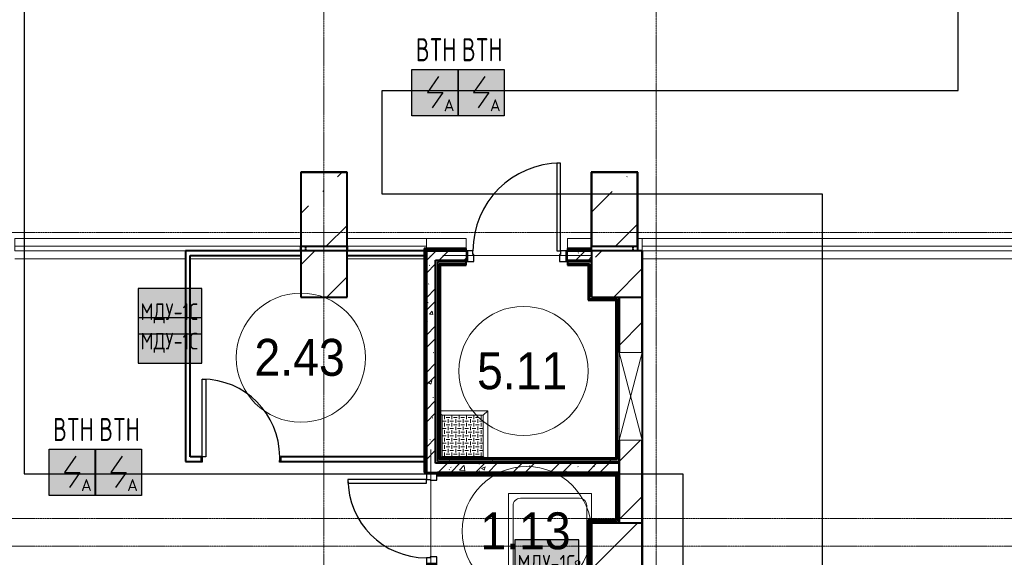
# Model space of a CAD drawing. Header units: millimetres. Extents: x -135639 to 224623, y -383017 to -59102.
# Tile 138 of 256: x 121296 to 131969, y -332136 to -326312. Entities that reach past the tile are written whole.
import ezdxf
from ezdxf.enums import TextEntityAlignment as Align

# ---------------------------------------------------------------- set-up
doc = ezdxf.new("R2010")
doc.units = ezdxf.units.MM
for name, pattern in [('CONTINOUS', [0]), ('Линия сетки', [25, 20, -2.5, 0, -2.5]), ('Штрих_3_1_5_', [4.5, 3, -1.5]), ('Штриховая_ш3 п1_5', [4.5, 3, -1.5])]:
    doc.linetypes.add(name, pattern=pattern)
for name, color, linetype, lineweight in [('A-000-M_MASS', 7, 'Continuous', 18), ('A-010-A_ROOM', 7, 'Continuous', 20), ('A-200-M_WALL', 7, 'Continuous', 18), ('A-200-M_WALL_EXT', 7, 'Continuous', 18), ('A-200-M_WALL_INT', 7, 'Continuous', 18), ('A-200-M_WALL_PAT', 7, 'Continuous', 40), ('A-314-M_WINDOW', 7, 'Continuous', 18), ('A-314-M_WINDOW_OPEN', 7, 'Continuous', 18), ('A-325-M_DOOR', 7, 'Continuous', 18), ('A-325-M_DOOR__FRAME', 7, 'Continuous', 30), ('A-325-M_DOOR_PANEL', 7, 'Continuous', 30), ('M-520-M_DRAINAGE_FW', 7, 'Continuous', 18), ('S-280-M_COLUMN', 7, 'Continuous', 18), ('S-280-M_STRUCT_FRAME', 7, 'Continuous', 18), ('Z-030-M_GRID', 7, 'Continuous', 9), ('Z-060-M_DETAIL', 7, 'Continuous', 18), ('Арматура воздуховодов', 7, 'Continuous', 18), ('ОС', 5, 'Continuous', 25), ('ПС', 7, 'Continuous', 40), ('СС-011-ПОЖ-СИГНАЛИЗАЦИЯ', 1, 'Continuous', 30)]:
    doc.layers.add(name, color=color, linetype=linetype, lineweight=lineweight)
doc.layers.add('A-010-M_ROOM_SEPARATION', color=4, linetype='Штриховая_ш3 п1_5', lineweight=40, true_color=0x00ffff)
doc.layers.add('ССПС', color=5, linetype='Continuous')
doc.styles.add('1111', font='isocpeur.ttf')
doc.styles.add('Arial_2', font='arial.ttf', dxfattribs={"width": 0.9, "height": 400})
pattern_1 = [(50, (0, 0), (437.2423, -38.2536), [45.72, -502.92]), (355, (0, 0), (-84.5828, 458.5367), [36.576, -402.336]), (100.451, (36.44, -3.2), (352.662, 420.2802), [38.856, -427.416]), (46.184, (0, 121.9), (650.59, -100.9033), [68.58, -754.38]), (96.636, (54.2, 113.5), (569.766, 593.8263), [58.284, -641.125]), (351.184, (0, 121.9), (569.7716, 593.8214), [54.864, -603.504]), (21, (60.96, 91.44), (363.87505, -245.4366), [45.72, -502.92]), (326, (60.96, 91.44), (148.3253, 442.0518), [36.576, -402.336]), (71.451, (91.3, 71), (512.201, 196.6115), [38.856, -427.416]), (37.5, (0, 0), (7.41278, 202.93179), [6.706, -390.754, 6.706, -401.726, -403.86]), (37.5, (0, 0), (7.41278, 202.93179), [-805.891, 6.706, -397.154]), (7.5, (0, 0), (160.36715, 240.43305), [6.706, -226.162, 6.706, -381.61, -153.924]), (7.5, (0, 0), (160.36715, 240.43305), [-621.182, 6.706, -147.218]), (327.5, (-135.94, 0), (325.41783, -13.7491), [6.706, -145.694, 6.706, -468.782, -630.936]), (327.5, (-135.94, 0), (325.41783, -13.7491), [-627.888, 6.706, -624.23]), (317.5, (-196.9, 0), (355.51, 61.0244), [6.706, -191.414, 6.706, -309.067, -448.056]), (317.5, (-196.9, 0), (355.51, 61.0244), [-513.893, 6.706, -441.35])]
pattern_2 = [(45, (0, 0), (-202.05576, 202.05576), []), (45, (134.7, 0), (-202.05576, 202.05576), [])]
pattern_3 = [(0, (0, 0), (812.8, 203.2), [67.056, -542.544, 67.056, -542.544, -3251.2]), (0, (0, 0), (812.8, 203.2), [-1219.2, 67.056, -1152.144, 67.056, -542.544, -1422.4]), (0, (0, 0), (812.8, 203.2), [-3048, 67.056, -339.344, 67.056, -948.944]), (120, (304.8, 101.6), (-582.37636, 602.30545), [67.056, -542.544, 67.056, -542.544, -3251.2]), (120, (304.8, 101.6), (-582.37636, 602.30545), [-1219.2, 67.056, -1152.144, 67.056, -542.544, -1422.4]), (120, (304.8, 101.6), (-582.37636, 602.30545), [-3048, 67.056, -339.344, 67.056, -948.944]), (240, (406.4, 508), (-230.42364, -805.50545), [67.056, -542.544, 67.056, -542.544, -3251.2]), (240, (406.4, 508), (-230.42364, -805.50545), [-1219.2, 67.056, -1152.144, 67.056, -542.544, -1422.4]), (240, (406.4, 508), (-230.42364, -805.50545), [-3048, 67.056, -339.344, 67.056, -948.944])]

# ---------------------------------------------------------------- blocks, each defined once
blk = doc.blocks.new('101_Дверь_Однопольная - _ПЧ_Мет_900х2000_Тех помещения_EI60_Л-4441476-B2_-11_400_')
at = {"layer": 'A-325-M_DOOR', "color": 253, "lineweight": 30, "true_color": 0xaaaaaa}
for p, q in [((-535, 50), (-550, 50)), ((-550, 50), (-550, -65)), ((-535, -65), (-535, 50)), ((550, 50), (535, 50)), ((535, 50), (535, -65)), ((550, -65), (550, 50)), ((-550, -65), (-535, -65)), ((535, -65), (550, -65))]:
    blk.add_line(p, q, dxfattribs=at)
at = {"layer": 'A-325-M_DOOR__FRAME', "color": 253, "true_color": 0xaaaaaa}
for p, q in [((-475, 50), (-535, 50)), ((-535, 50), (-535, -65)), ((-475, 10), (-475, 50)), ((-465, 10), (-475, 10)), ((-465, -65), (-465, 10)), ((475, 10), (465, 10)), ((465, 10), (465, -65)), ((535, 50), (475, 50)), ((475, 50), (475, 10)), ((535, -65), (535, 50)), ((-535, -65), (-465, -65)), ((465, -65), (535, -65))]:
    blk.add_line(p, q, dxfattribs=at)
at = {"layer": 'A-325-M_DOOR_PANEL', "color": 253, "true_color": 0xaaaaaa}
for p, q in [((475, 1000), (435, 1000)), ((435, 1000), (435, 50)), ((475, 50), (475, 1000)), ((435, 50), (475, 50))]:
    blk.add_line(p, q, dxfattribs=at)
blk.add_arc((475, 50), 950, 90, 180, dxfattribs=at)
blk = doc.blocks.new('A_PLU_WashingBath - A_PLU_WashingBath-V43-B2_-11_400_')
at = {"layer": 'M-520-M_DRAINAGE_FW', "color": 253, "true_color": 0xaaaaaa}
for p, q in [((-320, 400), (320, 400)), ((450, -450), (450, 415)), ((-400, -320), (-400, 320)), ((400, 320), (400, -320)), ((-450, -165), (-450, -450)), ((320, -400), (-320, -400)), ((-450, -450), (450, -450))]:
    blk.add_line(p, q, dxfattribs=at)
blk.add_circle((-300, 300), 25, dxfattribs=at)
for centre, start, end in [((-320, 320), 90, 180), ((320, 320), 0, 90), ((-320, -320), 180, 270), ((320, -320), 270, 0)]:
    blk.add_arc(centre, 80, start, end, dxfattribs=at)
blk = doc.blocks.new('101_Дверь_Однопольная - _ПЧ_Мет_800х2000_Служеб помещения_EI30_Л-4443743-B2_-11_400_')
at = {"layer": 'A-325-M_DOOR', "color": 253, "lineweight": 30, "true_color": 0xaaaaaa}
for p, q in [((-485, 50), (-500, 50)), ((-500, 50), (-500, -65)), ((-485, -65), (-485, 50)), ((500, 50), (485, 50)), ((485, 50), (485, -65)), ((500, -65), (500, 50)), ((-500, -65), (-485, -65)), ((485, -65), (500, -65))]:
    blk.add_line(p, q, dxfattribs=at)
at = {"layer": 'A-325-M_DOOR__FRAME', "color": 253, "true_color": 0xaaaaaa}
for p, q in [((-425, 50), (-485, 50)), ((-485, 50), (-485, -65)), ((-425, 10), (-425, 50)), ((-415, 10), (-425, 10)), ((-415, -65), (-415, 10)), ((425, 10), (415, 10)), ((415, 10), (415, -65)), ((485, 50), (425, 50)), ((425, 50), (425, 10)), ((485, -65), (485, 50)), ((-485, -65), (-415, -65)), ((415, -65), (485, -65))]:
    blk.add_line(p, q, dxfattribs=at)
at = {"layer": 'A-325-M_DOOR_PANEL', "color": 253, "true_color": 0xaaaaaa}
for p, q in [((425, 900), (385, 900)), ((385, 900), (385, 50)), ((425, 50), (425, 900)), ((385, 50), (425, 50))]:
    blk.add_line(p, q, dxfattribs=at)
blk.add_arc((425, 50), 850, 90, 180, dxfattribs=at)
blk = doc.blocks.new('101_Дверь_Однопольная - _ПЧ_800х2000_ПХА_Пр-4228279-B2_-11_400_')
at = {"layer": 'A-325-M_DOOR', "color": 253, "lineweight": 30, "true_color": 0xaaaaaa}
for p, q in [((-431, 25), (-430, 25)), ((-431, -35), (-431, 25)), ((-430, 25), (-430, -35)), ((430, -35), (430, 25)), ((430, 25), (431, 25)), ((431, 25), (431, -35)), ((-430, -35), (-431, -35)), ((431, -35), (430, -35))]:
    blk.add_line(p, q, dxfattribs=at)
at = {"layer": 'A-325-M_DOOR__FRAME', "color": 253, "true_color": 0xaaaaaa}
for p, q in [((-430, 25), (-420, 25)), ((-430, -35), (-430, 25)), ((-420, 25), (-420, -15)), ((420, 25), (430, 25)), ((420, -15), (420, 25)), ((430, 25), (430, -35)), ((-419, -35), (-430, -35)), ((-420, -15), (-419, -15)), ((-419, -15), (-419, -35)), ((419, -15), (420, -15)), ((419, -35), (419, -15)), ((430, -35), (419, -35))]:
    blk.add_line(p, q, dxfattribs=at)
at = {"layer": 'A-325-M_DOOR_PANEL', "color": 253, "true_color": 0xaaaaaa}
for p, q in [((-420, 865), (-380, 865)), ((-420, 25), (-420, 865)), ((-380, 865), (-380, 25)), ((-380, 25), (-420, 25))]:
    blk.add_line(p, q, dxfattribs=at)
blk.add_arc((-420, 25), 840, 0, 90, dxfattribs=at)
blk = doc.blocks.new('ПР - _ПЧ_1100_100_Оп250-250_Шаг300_Арм16_Арм10-3241043-B2_-11_400_')
at = {"layer": 'S-280-M_STRUCT_FRAME', "color": 21, "true_color": 0xffaaaa}
for p, q in [((-800, 0), (800, 0)), ((-800, 0), (-550, 0)), ((-465, 0), (465, 0)), ((-465, 0), (465, 0)), ((550, 0), (800, 0))]:
    blk.add_line(p, q, dxfattribs=at)
blk = doc.blocks.new('ПР - _ПЧ_1000_100_Оп250-250_Шаг300_Арм16_Арм10-V61-B2_-11_400_')
at = {"layer": 'S-280-M_STRUCT_FRAME', "color": 21, "true_color": 0xffaaaa}
for p, q in [((-750, 0), (-730, 0)), ((-750, 0), (750, 0)), ((-750, 0), (-500, 0)), ((-415, 0), (415, 0)), ((-415, 0), (415, 0)), ((500, 0), (750, 0))]:
    blk.add_line(p, q, dxfattribs=at)
blk = doc.blocks.new('105_Приямок_C крышкой - 500х500-V81-B2_-11_400_')
at = {"layer": 'S-280-M_STRUCT_FRAME', "lineweight": 9, "true_color": 0xd2d2d2}
h = blk.add_hatch(dxfattribs=at)
h.set_pattern_fill('FP_3', color=254, style=0, pattern_type=2)
h.set_pattern_definition([(180, (-42.23, -380), (5e-14, 400), [40, -360]), (180, (-122.23, -380), (5e-14, 400), [40, -360]), (180, (-202.23, -380), (5e-14, 400), [40, -360]), (180, (-282.23, -380), (5e-14, 400), [40, -360]), (180, (-362.23, -380), (5e-14, 400), [37.77, -362.23]), (270, (-100, -360), (400, 2e-14), [40, -360]), (270, (-180, -360), (400, 2e-14), [40, -360]), (270, (-260, -360), (400, 2e-14), [40, -360]), (270, (-340, -360), (400, 2e-14), [40, -360]), (270, (-20, -360), (400, 2e-14), [40, -360]), (180, (0, -340), (5e-14, 400), [40, -360]), (180, (-80, -340), (5e-14, 400), [40, -360]), (180, (-160, -340), (5e-14, 400), [40, -360]), (180, (-240, -340), (5e-14, 400), [40, -360]), (180, (-320, -340), (5e-14, 400), [40, -360]), (270, (-57.77, -320), (400, 2e-14), [40, -360]), (270, (-137.77, -320), (400, 2e-14), [40, -360]), (270, (-217.77, -320), (400, 2e-14), [40, -360]), (270, (-297.77, -320), (400, 2e-14), [40, -360]), (270, (-377.77, -320), (400, 2e-14), [40, -360]), (180, (-42.23, -300), (5e-14, 400), [40, -360]), (180, (-122.23, -300), (5e-14, 400), [40, -360]), (180, (-202.23, -300), (5e-14, 400), [40, -360]), (180, (-282.23, -300), (5e-14, 400), [40, -360]), (180, (-362.23, -300), (5e-14, 400), [37.77, -362.23]), (270, (-100, -280), (400, 2e-14), [40, -360]), (270, (-180, -280), (400, 2e-14), [40, -360]), (270, (-260, -280), (400, 2e-14), [40, -360]), (270, (-340, -280), (400, 2e-14), [40, -360]), (270, (-20, -280), (400, 2e-14), [40, -360]), (180, (0, -260), (5e-14, 400), [40, -360]), (180, (-80, -260), (5e-14, 400), [40, -360]), (180, (-160, -260), (5e-14, 400), [40, -360]), (180, (-240, -260), (5e-14, 400), [40, -360]), (180, (-320, -260), (5e-14, 400), [40, -360]), (270, (-57.77, -240), (400, 2e-14), [40, -360]), (270, (-137.77, -240), (400, 2e-14), [40, -360]), (270, (-217.77, -240), (400, 2e-14), [40, -360]), (270, (-297.77, -240), (400, 2e-14), [40, -360]), (270, (-377.77, -240), (400, 2e-14), [40, -360]), (180, (-42.23, -220), (5e-14, 400), [40, -360]), (180, (-122.23, -220), (5e-14, 400), [40, -360]), (180, (-202.23, -220), (5e-14, 400), [40, -360]), (180, (-282.23, -220), (5e-14, 400), [40, -360]), (180, (-362.23, -220), (5e-14, 400), [37.77, -362.23]), (270, (-100, -200), (400, 2e-14), [40, -360]), (270, (-180, -200), (400, 2e-14), [40, -360]), (270, (-260, -200), (400, 2e-14), [40, -360]), (270, (-340, -200), (400, 2e-14), [40, -360]), (270, (-20, -200), (400, 2e-14), [40, -360]), (180, (0, -180), (5e-14, 400), [40, -360]), (180, (-80, -180), (5e-14, 400), [40, -360]), (180, (-160, -180), (5e-14, 400), [40, -360]), (180, (-240, -180), (5e-14, 400), [40, -360]), (180, (-320, -180), (5e-14, 400), [40, -360]), (270, (-57.77, -160), (400, 2e-14), [40, -360]), (270, (-137.77, -160), (400, 2e-14), [40, -360]), (270, (-217.77, -160), (400, 2e-14), [40, -360]), (270, (-297.77, -160), (400, 2e-14), [40, -360]), (270, (-377.77, -160), (400, 2e-14), [40, -360]), (180, (-42.23, -140), (5e-14, 400), [40, -360]), (180, (-122.23, -140), (5e-14, 400), [40, -360]), (180, (-202.23, -140), (5e-14, 400), [40, -360]), (180, (-282.23, -140), (5e-14, 400), [40, -360]), (180, (-362.23, -140), (5e-14, 400), [37.77, -362.23]), (270, (-100, -120), (400, 2e-14), [40, -360]), (270, (-180, -120), (400, 2e-14), [40, -360]), (270, (-260, -120), (400, 2e-14), [40, -360]), (270, (-340, -120), (400, 2e-14), [40, -360]), (270, (-20, -120), (400, 2e-14), [40, -360]), (180, (0, -100), (5e-14, 400), [40, -360]), (180, (-80, -100), (5e-14, 400), [40, -360]), (180, (-160, -100), (5e-14, 400), [40, -360]), (180, (-240, -100), (5e-14, 400), [40, -360]), (180, (-320, -100), (5e-14, 400), [40, -360]), (270, (-57.77, -80), (400, 2e-14), [40, -360]), (270, (-137.77, -80), (400, 2e-14), [40, -360]), (270, (-217.77, -80), (400, 2e-14), [40, -360]), (270, (-297.77, -80), (400, 2e-14), [40, -360]), (270, (-377.77, -80), (400, 2e-14), [40, -360]), (180, (-42.23, -60), (5e-14, 400), [40, -360]), (180, (-122.23, -60), (5e-14, 400), [40, -360]), (180, (-202.23, -60), (5e-14, 400), [40, -360]), (180, (-282.23, -60), (5e-14, 400), [40, -360]), (180, (-362.23, -60), (5e-14, 400), [37.77, -362.23]), (270, (-100, -40), (400, 2e-14), [40, -360]), (270, (-180, -40), (400, 2e-14), [40, -360]), (270, (-260, -40), (400, 2e-14), [40, -360]), (270, (-340, -40), (400, 2e-14), [40, -360]), (270, (-20, -40), (400, 2e-14), [40, -360]), (180, (0, -20), (5e-14, 400), [40, -360]), (180, (-80, -20), (5e-14, 400), [40, -360]), (180, (-160, -20), (5e-14, 400), [40, -360]), (180, (-240, -20), (5e-14, 400), [40, -360]), (180, (-320, -20), (5e-14, 400), [40, -360]), (270, (-57.77, 0), (400, 2e-14), [40, -360]), (270, (-137.77, 0), (400, 2e-14), [40, -360]), (270, (-217.77, 0), (400, 2e-14), [40, -360]), (270, (-297.77, 0), (400, 2e-14), [40, -360]), (270, (-377.77, 0), (400, 2e-14), [40, -360])])
h.paths.add_polyline_path([(-223, -223), (222, -223), (222, 222), (-223, 222), (-223, 0)])
at = {"layer": 'A-314-M_WINDOW', "color": 253, "true_color": 0xaaaaaa}
for p, q in [((-238, 272), (272, 272)), ((222, 222), (-223, 222)), ((-223, 222), (-223, -223)), ((222, 222), (222, -223)), ((272, 272), (272, -242)), ((-223, -223), (222, -223))]:
    blk.add_line(p, q, dxfattribs=at)
at = {"layer": 'S-280-M_STRUCT_FRAME', "color": 253, "true_color": 0xaaaaaa}
for p, q in [((-223, 222), (-238, 238)), ((222, 222), (272, 272)), ((-223, -223), (-238, -238)), ((222, -223), (242, -242))]:
    blk.add_line(p, q, dxfattribs=at)
at = {"layer": 'S-280-M_STRUCT_FRAME', "color": 253, "lineweight": 9, "true_color": 0xaaaaaa}
for p, q in [((222, 222), (-223, 222)), ((-223, 222), (-223, -223)), ((222, -223), (222, 222)), ((-223, -223), (222, -223))]:
    blk.add_line(p, q, dxfattribs=at)
blk = doc.blocks.new('CP_ДШ_Hanytex_TopJoint 24C_Половина - CP_ДШ_Hanytex_TopJoint 24C_Половина-3657777-B2_-11_400_')
at = {"layer": 'A-000-M_MASS', "color": 253, "true_color": 0xaaaaaa}
for p, q in [((0, 0), (0, 110)), ((430, 110), (0, 110)), ((430, 110), (430, 0))]:
    blk.add_line(p, q, dxfattribs=at)
blk = doc.blocks.new('CP_ДШ_Hanytex_TopJoint 24C_Половина - CP_ДШ_Hanytex_TopJoint 24C_Половина-3657779-B2_-11_400_')
at = {"layer": 'A-000-M_MASS', "color": 253, "true_color": 0xaaaaaa}
for p, q in [((0, 0), (0, 110)), ((260, 110), (0, 110)), ((260, 25), (260, 0))]:
    blk.add_line(p, q, dxfattribs=at)
blk = doc.blocks.new('CP_ДШ_Hanytex_TopJoint 24C - CP_ДШ_Hanytex_TopJoint 24C-V107-B2_-11_400_')
at = {"layer": 'A-000-M_MASS', "color": 253, "true_color": 0xaaaaaa}
for p, q in [((1200, 110), (0, 110)), ((3100, 110), (1250, 110)), ((0, 25), (0, -25)), ((0, -25), (0, 25)), ((3100, 25), (1250, 25)), ((3100, -25), (3100, 25)), ((3100, 25), (3100, -110)), ((0, -25), (3100, -25)), ((3100, -110), (0, -110))]:
    blk.add_line(p, q, dxfattribs=at)
blk = doc.blocks.new('CP_ДШ_Hanytex_TopJoint 24C - CP_ДШ_Hanytex_TopJoint 24C-3950269-B2_-11_400_')
at = {"layer": 'A-000-M_MASS', "color": 253, "true_color": 0xaaaaaa}
for p, q in [((860, 110), (25, 110)), ((860, -25), (860, 25)), ((860, 25), (860, -25)), ((0, 0), (0, -25)), ((0, -110), (0, 0)), ((0, -25), (860, -25)), ((860, -110), (0, -110))]:
    blk.add_line(p, q, dxfattribs=at)
blk = doc.blocks.new('CP_ДШ_Hanytex_TopJoint 24C - CP_ДШ_Hanytex_TopJoint 24C-3950271-B2_-11_400_')
at = {"layer": 'A-000-M_MASS', "color": 253, "true_color": 0xaaaaaa}
for p, q in [((4200, 110), (0, 110)), ((4200, 25), (0, 25)), ((0, 25), (0, -25)), ((0, -110), (0, 25)), ((4200, -25), (4200, 25)), ((4200, 25), (4200, -110)), ((0, -25), (4200, -25)), ((4200, -110), (0, -110))]:
    blk.add_line(p, q, dxfattribs=at)
blk = doc.blocks.new('CP_ДШ_Hanytex_TopJoint 24C_Половина - CP_ДШ_Hanytex_TopJoint 24C_Половина-V108-B2_-11_400_')
at = {"layer": 'A-000-M_MASS', "color": 253, "true_color": 0xaaaaaa}
for p, q in [((50, 110), (0, 110)), ((50, 110), (50, -25)), ((0, -25), (0, 25))]:
    blk.add_line(p, q, dxfattribs=at)
blk = doc.blocks.new('135_SLK_GD_AR_rvt-1-B2_-11_400_')
at = {"layer": 'A-200-M_WALL_PAT', "lineweight": 9, "true_color": 0xaaaaaa}
h = blk.add_hatch(dxfattribs=at)
h.set_pattern_fill('FP_4', color=253, style=0, pattern_type=2)
h.set_pattern_definition(pattern_3)
h.paths.add_polyline_path([(134260, 29390), (134260, 29500), (134240, 29500), (134240, 29390)])
h.paths.add_polyline_path([(134260, 30500), (134260, 32920), (134240, 32920), (134240, 30500)])
h = blk.add_hatch(dxfattribs=at)
h.set_pattern_fill('FP_4', color=253, style=0, pattern_type=2)
h.set_pattern_definition(pattern_3)
h.paths.add_polyline_path([(134522, 32900), (134690, 32900), (134690, 32920), (134260, 32920), (134260, 32900), (134360, 32900)])
h.paths.add_polyline_path([(135908, 32900), (136050, 32900), (136050, 32920), (135790, 32920), (135790, 32900)])
h = blk.add_hatch(dxfattribs=at)
h.set_pattern_fill('FP_1', color=253, style=0, pattern_type=2)
h.set_pattern_definition(pattern_1)
h.paths.add_polyline_path([(134360, 29370), (134360, 29500), (134260, 29500), (134260, 29370)])
h.paths.add_polyline_path([(134260, 30500), (134360, 30500), (134360, 32900), (134260, 32900), (134260, 30620)])
h = blk.add_hatch(dxfattribs=at)
h.set_pattern_fill('FP_2', color=253, style=0, pattern_type=2)
h.set_pattern_definition(pattern_2)
h.paths.add_polyline_path([(134360, 29370), (134360, 29500), (134260, 29500), (134260, 29370)])
h.paths.add_polyline_path([(134260, 30500), (134360, 30500), (134360, 32900), (134260, 32900), (134260, 30620)])
h = blk.add_hatch(dxfattribs=at)
h.set_pattern_fill('FP_1', color=253, style=0, pattern_type=2)
h.set_pattern_definition(pattern_1)
h.paths.add_polyline_path([(134360, 32800), (134690, 32800), (134690, 32900), (134360, 32900), (134360, 32896)])
h.paths.add_polyline_path([(135790, 32800), (136050, 32800), (136050, 32900), (135790, 32900)])
h = blk.add_hatch(dxfattribs=at)
h.set_pattern_fill('FP_2', color=253, style=0, pattern_type=2)
h.set_pattern_definition(pattern_2)
h.paths.add_polyline_path([(134360, 32800), (134690, 32800), (134690, 32900), (134360, 32900), (134360, 32896)])
h.paths.add_polyline_path([(135790, 32800), (136050, 32800), (136050, 32900), (135790, 32900)])
h = blk.add_hatch(dxfattribs=at)
h.set_pattern_fill('FP_4', color=253, style=0, pattern_type=2)
h.set_pattern_definition(pattern_3)
h.paths.add_polyline_path([(134400, 30620), (134400, 32760), (134380, 32760), (134380, 30620)])
h = blk.add_hatch(dxfattribs=at)
h.set_pattern_fill('FP_4', color=253, style=0, pattern_type=2)
h.set_pattern_definition(pattern_3)
h.paths.add_polyline_path([(136350, 30640), (136350, 32380), (136330, 32380), (136330, 30640)])
h = blk.add_hatch(dxfattribs=at)
h.set_pattern_fill('FP_4', color=253, style=0, pattern_type=2)
h.set_pattern_definition(pattern_3)
h.paths.add_polyline_path([(136350, 30620), (136350, 30640), (134400, 30640), (134400, 30620), (135908, 30620)])
h = blk.add_hatch(dxfattribs=at)
h.set_pattern_fill('FP_1', color=253, style=0, pattern_type=2)
h.set_pattern_definition(pattern_1)
h.paths.add_polyline_path([(136350, 30500), (136350, 30600), (134360, 30600), (134360, 30500), (136315, 30500)])
h = blk.add_hatch(dxfattribs=at)
h.set_pattern_fill('FP_2', color=253, style=0, pattern_type=2)
h.set_pattern_definition(pattern_2)
h.paths.add_polyline_path([(136350, 30500), (136350, 30600), (134360, 30600), (134360, 30500), (136315, 30500)])
h = blk.add_hatch(dxfattribs=at)
h.set_pattern_fill('FP_4', color=253, style=0, pattern_type=2)
h.set_pattern_definition(pattern_3)
h.paths.add_polyline_path([(135215, 30480), (136330, 30480), (136330, 30500), (134380, 30500), (134380, 30480), (134522, 30480)])
h = blk.add_hatch(dxfattribs=at)
h.set_pattern_fill('FP_4', color=253, style=0, pattern_type=2)
h.set_pattern_definition(pattern_3)
h.paths.add_polyline_path([(136050, 29370), (136050, 29970), (136030, 29970), (136030, 29370)])
h = blk.add_hatch(dxfattribs=at)
h.set_pattern_fill('FP_4', color=253, style=0, pattern_type=2)
h.set_pattern_definition(pattern_3)
h.paths.add_polyline_path([(136050, 29950), (136350, 29950), (136350, 29970), (136050, 29970)])
at = {"layer": 'A-010-M_ROOM_SEPARATION', "color": 131, "linetype": 'Штрих_3_1_5_', "true_color": 0xaaffff}
for p, q in [((132950, 32950), (132950, 32900)), ((136500, 32950), (136500, 32900))]:
    blk.add_line(p, q, dxfattribs=at)
at = {"layer": 'A-200-M_WALL', "color": 253, "lineweight": 40, "true_color": 0xaaaaaa}
for p, q in [((134240, 32920), (134240, 30500)), ((134240, 32920), (134260, 32920)), ((134690, 32920), (134260, 32920)), ((134260, 32900), (134260, 32850)), ((134260, 32850), (134260, 32900)), ((134260, 32850), (134260, 32900)), ((134690, 32900), (134360, 32900)), ((134360, 32900), (134690, 32900)), ((136050, 32920), (135790, 32920)), ((136050, 32900), (135790, 32900)), ((135790, 32900), (136050, 32900)), ((134260, 32850), (134260, 30670)), ((134260, 30670), (134260, 32850)), ((134400, 32760), (134690, 32760)), ((134400, 32745), (134400, 32760)), ((134400, 30640), (134400, 32745)), ((135790, 32760), (136015, 32760)), ((136015, 32760), (136030, 32760)), ((136030, 32760), (136030, 32400)), ((136030, 32380), (136030, 32400)), ((136030, 32380), (136330, 32380)), ((136330, 32380), (136330, 32365)), ((136330, 32365), (136330, 30655)), ((134260, 30670), (134260, 30620)), ((134260, 30620), (134260, 30670)), ((134260, 30620), (134260, 30670)), ((134415, 30640), (134400, 30640)), ((136330, 30640), (134415, 30640)), ((136330, 30655), (136330, 30640)), ((134260, 30620), (134260, 30500)), ((134260, 30500), (134260, 30620)), ((134380, 30500), (136315, 30500)), ((136315, 30500), (134380, 30500)), ((134380, 30480), (136315, 30480)), ((136330, 30500), (136315, 30500)), ((136315, 30480), (136330, 30480)), ((136330, 30480), (136330, 29985)), ((136030, 29970), (136030, 29390)), ((136030, 29970), (136050, 29970)), ((136330, 29970), (136050, 29970)), ((136330, 29985), (136330, 29970))]:
    blk.add_line(p, q, dxfattribs=at)
at = {"layer": 'A-200-M_WALL_INT', "color": 253, "lineweight": 40, "true_color": 0xaaaaaa}
for p, q in [((133402, 33752), (132898, 33752)), ((132898, 33752), (132898, 33750)), ((132898, 33750), (132898, 32400)), ((133402, 33750), (133402, 33752)), ((133402, 32398), (133402, 33750)), ((136050, 33752), (136048, 33752)), ((136048, 33752), (136048, 32925)), ((136552, 33752), (136050, 33752)), ((136552, 33750), (136552, 33752)), ((136552, 32902), (136552, 33750)), ((131700, 32900), (131650, 32900)), ((131650, 32900), (131650, 30620)), ((132900, 32900), (131700, 32900)), ((132900, 32900), (132900, 32950)), ((133400, 32950), (133400, 32900)), ((134260, 32900), (133400, 32900)), ((134240, 32925), (134235, 32925)), ((134235, 32925), (134235, 30500)), ((134260, 32925), (134240, 32925)), ((134690, 32925), (134260, 32925)), ((134360, 32900), (134260, 32900)), ((134260, 32900), (134360, 32900)), ((134690, 32900), (134690, 32925)), ((136050, 32925), (135790, 32925)), ((135790, 32925), (135790, 32900)), ((136048, 32925), (136050, 32925)), ((136050, 32925), (136050, 32950)), ((136050, 32900), (136050, 32925)), ((136550, 32950), (136550, 32902)), ((136550, 32902), (136550, 32900)), ((136602, 32902), (136552, 32902)), ((136602, 32900), (136602, 32902)), ((136602, 15598), (136602, 32900)), ((131700, 30670), (131700, 32850)), ((131700, 32850), (132900, 32850)), ((133400, 32850), (134260, 32850)), ((134360, 32800), (134690, 32800)), ((134360, 30600), (134360, 32800)), ((134690, 32780), (134380, 32780)), ((134380, 32780), (134380, 32760)), ((134690, 32745), (134690, 32780)), ((135790, 32800), (136050, 32800)), ((136015, 32780), (135790, 32780)), ((135790, 32780), (135790, 32745)), ((136030, 32780), (136015, 32780)), ((136050, 32780), (136030, 32780)), ((134380, 32760), (134380, 32745)), ((134380, 32745), (134380, 30620)), ((134415, 32745), (134690, 32745)), ((134415, 30655), (134415, 32745)), ((135790, 32745), (136015, 32745)), ((136015, 32745), (136015, 32400)), ((132898, 32400), (132898, 32398)), ((132898, 32398), (133400, 32398)), ((133400, 32398), (133402, 32398)), ((136015, 32400), (136015, 32380)), ((136015, 32380), (136015, 32365)), ((136015, 32365), (136315, 32365)), ((136315, 32365), (136315, 30655)), ((136350, 32380), (136350, 32400)), ((136350, 32365), (136350, 32380)), ((136350, 31800), (136350, 32365)), ((136600, 32400), (136600, 31800)), ((136350, 30655), (136350, 30850)), ((136600, 30850), (136600, 29950)), ((131819, 30670), (131700, 30670)), ((134260, 30670), (132681, 30670)), ((136315, 30655), (134415, 30655)), ((136350, 30640), (136350, 30655)), ((136350, 30620), (136350, 30640)), ((131650, 30620), (131700, 30620)), ((131700, 30620), (131819, 30620)), ((132681, 30620), (134260, 30620)), ((136350, 30600), (134360, 30600)), ((134380, 30620), (134400, 30620)), ((134400, 30620), (134415, 30620)), ((134415, 30620), (136350, 30620)), ((136350, 30500), (136350, 30600)), ((134235, 30500), (134260, 30500)), ((134375, 30500), (134380, 30500)), ((134380, 30500), (134380, 30465)), ((134380, 30465), (136315, 30465)), ((136315, 30500), (136350, 30500)), ((136315, 30465), (136315, 29985)), ((136350, 30500), (136330, 30500)), ((136350, 29985), (136350, 30500)), ((136030, 29985), (136015, 29985)), ((136015, 29985), (136015, 29405)), ((136050, 29985), (136030, 29985)), ((136315, 29985), (136050, 29985)), ((136350, 29970), (136350, 29985)), ((136350, 29950), (136350, 29970))]:
    blk.add_line(p, q, dxfattribs=at)
at = {"layer": 'A-000-M_MASS', "color": 253, "lineweight": 18, "true_color": 0xaaaaaa, "rotation": 180}
for name, p in [('CP_ДШ_Hanytex_TopJoint 24C - CP_ДШ_Hanytex_TopJoint 24C-V107-B2_-11_400_', (132900, 32925)), ('CP_ДШ_Hanytex_TopJoint 24C - CP_ДШ_Hanytex_TopJoint 24C-3950269-B2_-11_400_', (134260, 32925)), ('CP_ДШ_Hanytex_TopJoint 24C - CP_ДШ_Hanytex_TopJoint 24C-3950271-B2_-11_400_', (140800, 32925))]:
    blk.add_blockref(name, p, dxfattribs=at)
at = {"layer": 'A-000-M_MASS', "color": 253, "lineweight": 18, "true_color": 0xaaaaaa}
for name, p in [('CP_ДШ_Hanytex_TopJoint 24C_Половина - CP_ДШ_Hanytex_TopJoint 24C_Половина-3657777-B2_-11_400_', (134260, 32925)), ('CP_ДШ_Hanytex_TopJoint 24C_Половина - CP_ДШ_Hanytex_TopJoint 24C_Половина-3657779-B2_-11_400_', (135790, 32925)), ('CP_ДШ_Hanytex_TopJoint 24C_Половина - CP_ДШ_Hanytex_TopJoint 24C_Половина-V108-B2_-11_400_', (136550, 32925))]:
    blk.add_blockref(name, p, dxfattribs=at)
at = {"layer": 'A-314-M_WINDOW', "color": 253, "lineweight": 18, "true_color": 0xaaaaaa}
blk.add_blockref('105_Приямок_C крышкой - 500х500-V81-B2_-11_400_', (134653, 30897), dxfattribs=at)
at = {"layer": 'A-325-M_DOOR', "color": 253, "lineweight": 18, "true_color": 0xaaaaaa}
for name, p in [('101_Дверь_Однопольная - _ПЧ_Мет_900х2000_Тех помещения_EI60_Л-4441476-B2_-11_400_', (135240, 32850)), ('101_Дверь_Однопольная - _ПЧ_800х2000_ПХА_Пр-4228279-B2_-11_400_', (132250, 30645))]:
    blk.add_blockref(name, p, dxfattribs=at)
at = {"layer": 'A-325-M_DOOR', "color": 253, "lineweight": 18, "true_color": 0xaaaaaa, "rotation": 90}
blk.add_blockref('101_Дверь_Однопольная - _ПЧ_Мет_800х2000_Служеб помещения_EI30_Л-4443743-B2_-11_400_', (134310, 30000), dxfattribs=at)
at = {"layer": 'M-520-M_DRAINAGE_FW', "color": 253, "lineweight": 18, "true_color": 0xaaaaaa, "rotation": 180}
blk.add_blockref('A_PLU_WashingBath - A_PLU_WashingBath-V43-B2_-11_400_', (135600, 29820), dxfattribs=at)
at = {"layer": 'S-280-M_STRUCT_FRAME', "color": 253, "lineweight": 18, "true_color": 0xaaaaaa}
blk.add_blockref('ПР - _ПЧ_1100_100_Оп250-250_Шаг300_Арм16_Арм10-3241043-B2_-11_400_', (135240, 32850), dxfattribs=at)
at = {"layer": 'S-280-M_STRUCT_FRAME', "color": 253, "lineweight": 18, "true_color": 0xaaaaaa, "rotation": 90}
blk.add_blockref('ПР - _ПЧ_1000_100_Оп250-250_Шаг300_Арм16_Арм10-V61-B2_-11_400_', (134310, 30000), dxfattribs=at)
blk = doc.blocks.new('Бетон-Прямоугольная-Колонна - CLM_Подземные этажи_В40-500х800-V198-B2_-11_400_')
at = {"layer": 'S-280-M_COLUMN', "lineweight": 9, "true_color": 0xaaaaaa}
h = blk.add_hatch(dxfattribs=at)
h.set_pattern_fill('FP_77', color=253, style=0, pattern_type=2)
h.set_pattern_definition([(45, (-136300, -33350), (-628.618, 628.618), []), (45, (-135671.4, -33350), (-628.618, 628.618), [1111.25, -222.25, 6.706, -215.544])])
h.paths.add_polyline_path([(250, -400), (250, 400), (-250, 400), (-250, -400)])
at = {"layer": 'S-280-M_COLUMN', "color": 253, "lineweight": 40, "true_color": 0xaaaaaa}
for p, q in [((250, 400), (-250, 400)), ((-250, 400), (-250, -400)), ((250, -400), (250, 400)), ((-250, -400), (250, -400))]:
    blk.add_line(p, q, dxfattribs=at)
blk = doc.blocks.new('Бетон-Прямоугольная-Колонна - CLM_Подземные этажи_В40-500х800-V244-B2_-11_400_')
at = {"layer": 'S-280-M_COLUMN', "lineweight": 9, "true_color": 0xaaaaaa}
h = blk.add_hatch(dxfattribs=at)
h.set_pattern_fill('FP_121', color=253, style=0, pattern_type=2)
h.set_pattern_definition([(45, (-133150, -33350), (-628.618, 628.618), []), (45, (-132521.4, -33350), (-628.618, 628.618), [1111.25, -222.25, 6.706, -215.544])])
h.paths.add_polyline_path([(250, -400), (250, 400), (-250, 400), (-250, -400)])
at = {"layer": 'S-280-M_COLUMN', "color": 253, "lineweight": 40, "true_color": 0xaaaaaa}
for p, q in [((250, 400), (-250, 400)), ((-250, 400), (-250, -400)), ((250, -400), (250, 400)), ((-250, -400), (250, -400))]:
    blk.add_line(p, q, dxfattribs=at)
blk = doc.blocks.new('135_SLK_GD_KR_rvt-1-B2_-11_400_')
at = {"layer": 'S-280-M_COLUMN', "color": 253, "lineweight": 18, "true_color": 0xaaaaaa}
for name, p in [('Бетон-Прямоугольная-Колонна - CLM_Подземные этажи_В40-500х800-V244-B2_-11_400_', (133150, 33350)), ('Бетон-Прямоугольная-Колонна - CLM_Подземные этажи_В40-500х800-V198-B2_-11_400_', (136300, 33350))]:
    blk.add_blockref(name, p, dxfattribs=at)
blk = doc.blocks.new('Бетон-Прямоугольная-Колонна - CLM_Подземные этажи_В50-500х500-1217468-B2_-11_400_')
at = {"layer": 'S-280-M_COLUMN', "lineweight": 9, "true_color": 0xaaaaaa}
h = blk.add_hatch(dxfattribs=at)
h.set_pattern_fill('FP_215', color=253, style=0, pattern_type=2)
h.set_pattern_definition([(45, (-133150, -32650), (-628.618, 628.618), []), (45, (-132521.4, -32650), (-628.618, 628.618), [1111.25, -222.25, 6.706, -215.544])])
h.paths.add_polyline_path([(250, -250), (250, 250), (-250, 250), (-250, -250)])
at = {"layer": 'S-280-M_COLUMN', "color": 253, "lineweight": 40, "true_color": 0xaaaaaa}
for p, q in [((250, 250), (-250, 250)), ((-250, 250), (-250, -250)), ((250, -250), (250, 250)), ((-250, -250), (250, -250))]:
    blk.add_line(p, q, dxfattribs=at)
blk = doc.blocks.new('Бетон-Прямоугольная-Колонна - CLM_Подземные этажи_В50-550х500-1217599-B2_-11_400_')
at = {"layer": 'S-280-M_COLUMN', "lineweight": 9, "true_color": 0xaaaaaa}
h = blk.add_hatch(dxfattribs=at)
h.set_pattern_fill('FP_216', color=253, style=0, pattern_type=2)
h.set_pattern_definition([(45, (-136325, -32650), (-628.618, 628.618), []), (45, (-135696.4, -32650), (-628.618, 628.618), [1111.25, -222.25, 6.706, -215.544])])
h.paths.add_polyline_path([(275, -250), (275, 250), (-275, 250), (-275, -250)])
at = {"layer": 'S-280-M_COLUMN', "color": 253, "lineweight": 40, "true_color": 0xaaaaaa}
for p, q in [((275, 250), (-275, 250)), ((-275, 250), (-275, -250)), ((275, -250), (275, 250)), ((-275, -250), (275, -250))]:
    blk.add_line(p, q, dxfattribs=at)
blk = doc.blocks.new('Бетон-Прямоугольная-Колонна - CLM_Подземные этажи_В50-550х500-1217600-B2_-11_400_')
at = {"layer": 'S-280-M_COLUMN', "lineweight": 9, "true_color": 0xaaaaaa}
h = blk.add_hatch(dxfattribs=at)
h.set_pattern_fill('FP_217', color=253, style=0, pattern_type=2)
h.set_pattern_definition([(45, (-136325, -29700), (-628.618, 628.618), []), (45, (-135696.4, -29700), (-628.618, 628.618), [1111.25, -222.25, 6.706, -215.544])])
h.paths.add_polyline_path([(275, -250), (275, 250), (-275, 250), (-275, -250)])
at = {"layer": 'S-280-M_COLUMN', "color": 253, "lineweight": 40, "true_color": 0xaaaaaa}
for p, q in [((275, 250), (-275, 250)), ((-275, 250), (-275, -250)), ((275, -250), (275, 250)), ((-275, -250), (275, -250))]:
    blk.add_line(p, q, dxfattribs=at)
blk = doc.blocks.new('231_Отверстие прямоуг _Окно_Стена_-Без выреза - Отв_КР для раскоса-1328471-B2_-11_400_')
at = {"layer": 'A-314-M_WINDOW_OPEN', "color": 253, "true_color": 0xaaaaaa}
for p, q in [((-350, 126), (600, 126)), ((600, -126), (-350, -126)), ((-350, -126), (600, -126))]:
    blk.add_line(p, q, dxfattribs=at)
at = {"layer": 'A-314-M_WINDOW_OPEN', "color": 253, "lineweight": 9, "true_color": 0xaaaaaa}
for p, q in [((410, 126), (-350, 126)), ((456, 126), (410, 126)), ((-350, -126), (-160, -126)), ((-160, -126), (600, -126))]:
    blk.add_line(p, q, dxfattribs=at)
blk = doc.blocks.new('231_Отверстие прямоуг _Окно_Стена_-Без выреза - Отв_КР для раскоса-1328468-B2_-11_400_')
at = {"layer": 'A-314-M_WINDOW_OPEN', "color": 253, "true_color": 0xaaaaaa}
for p, q in [((-350, 126), (600, 126)), ((600, 126), (-350, 126)), ((600, -126), (-350, -126)), ((-350, -126), (600, -126))]:
    blk.add_line(p, q, dxfattribs=at)
at = {"layer": 'A-314-M_WINDOW_OPEN', "color": 253, "lineweight": 9, "true_color": 0xaaaaaa}
for p, q in [((410, 126), (-350, 126)), ((600, 126), (410, 126)), ((-350, -126), (-160, -126)), ((-160, -126), (600, -126))]:
    blk.add_line(p, q, dxfattribs=at)
at = {"layer": 'Z-060-M_DETAIL', "color": 253, "true_color": 0xaaaaaa}
for p, q in [((-350, 125), (-350, -125)), ((600, 125), (-350, 125)), ((600, 125), (-350, -125)), ((-350, 125), (600, -125)), ((600, 125), (600, -125)), ((-350, -125), (600, -125))]:
    blk.add_line(p, q, dxfattribs=at)
blk = doc.blocks.new('135_SLK_K4_KR_rvt-1-B2_-11_400_')
at = {"layer": 'A-200-M_WALL_PAT', "lineweight": 9, "true_color": 0xaaaaaa}
h = blk.add_hatch(dxfattribs=at)
h.set_pattern_fill('FP_5', color=253, style=0, pattern_type=2)
h.set_pattern_definition([(45, (0, 0), (-628.618, 628.618), []), (45, (628.6, 0), (-628.618, 628.618), [1111.25, -222.25, 6.706, -215.544])])
h.paths.add_polyline_path([(136600, 29950), (136600, 30850), (136350, 30850), (136350, 29950)])
h.paths.add_polyline_path([(136600, 31800), (136600, 32400), (136350, 32400), (136350, 31800)])
at = {"layer": 'A-200-M_WALL_EXT', "color": 253, "lineweight": 40, "true_color": 0xaaaaaa}
for p, q in [((136350, 32400), (136350, 31800)), ((136600, 31800), (136600, 32400)), ((136350, 30850), (136350, 29950)), ((136600, 29950), (136600, 30850))]:
    blk.add_line(p, q, dxfattribs=at)
at = {"layer": 'A-314-M_WINDOW', "color": 253, "lineweight": 18, "true_color": 0xaaaaaa, "rotation": 90}
for name in ['231_Отверстие прямоуг _Окно_Стена_-Без выреза - Отв_КР для раскоса-1328471-B2_-11_400_', '231_Отверстие прямоуг _Окно_Стена_-Без выреза - Отв_КР для раскоса-1328468-B2_-11_400_']:
    blk.add_blockref(name, (136475, 31200), dxfattribs=at)
at = {"layer": 'S-280-M_COLUMN', "color": 253, "lineweight": 18, "true_color": 0xaaaaaa}
for name, p in [('Бетон-Прямоугольная-Колонна - CLM_Подземные этажи_В50-500х500-1217468-B2_-11_400_', (133150, 32650)), ('Бетон-Прямоугольная-Колонна - CLM_Подземные этажи_В50-550х500-1217599-B2_-11_400_', (136325, 32650)), ('Бетон-Прямоугольная-Колонна - CLM_Подземные этажи_В50-550х500-1217600-B2_-11_400_', (136325, 29700))]:
    blk.add_blockref(name, p, dxfattribs=at)
blk = doc.blocks.new('050_Марка_Помещение - Номер-620969-B2_-11_400_')
at = {"layer": 'A-010-A_ROOM', "color": 253, "true_color": 0xaaaaaa}
blk.add_circle((0, 0), 3.5, dxfattribs=at)
blk = doc.blocks.new('-2 этаж')
at = {"layer": 'Z-030-M_GRID', "color": 253, "linetype": 'Линия сетки', "true_color": 0xaaaaaa}
for p, q in [((392242.3, -369620.3), (392242.3, -216207.4)), ((395842.3, -369620.1), (395842.3, -216207.4)), ((415041.9, -316827.3), (255412.1, -316827.3)), ((412503.2, -319927.3), (255412.1, -319927.3)), ((415041.9, -320227.3), (255412.1, -320227.3))]:
    blk.add_line(p, q, dxfattribs=at)
at = {"lineweight": 5}
for name in ['135_SLK_GD_KR_rvt-1-B2_-11_400_', '135_SLK_GD_AR_rvt-1-B2_-11_400_', '135_SLK_K4_KR_rvt-1-B2_-11_400_']:
    blk.add_blockref(name, (259092.3, -349927.3), dxfattribs=at)
at = {"layer": 'A-010-A_ROOM', "color": 253, "true_color": 0xaaaaaa, "xscale": 199.9999999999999, "yscale": 199.9999999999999, "zscale": 199.9999999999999}
for p in [(391992.3, -318184), (394405.4, -318328.8), (394440.9, -320063.4)]:
    blk.add_blockref('050_Марка_Помещение - Номер-620969-B2_-11_400_', p, dxfattribs=at)
at = {"layer": 'A-010-A_ROOM', "color": 253, "lineweight": 9, "true_color": 0xaaaaaa, "char_height": 400, "width": 1212.151, "attachment_point": 1, "style": 'Arial_2'}
for s, insert in [('2.43', (391488.7, -317980.6)), ('5.11', (393901.8, -318125.4)), ('1.13', (393937.3, -319859.9))]:
    blk.add_mtext(s, dxfattribs=dict(at, insert=insert))
blk = doc.blocks.new('*U4706')
at = {"lineweight": 35, "true_color": 0xffffff}
h = blk.add_hatch(color=7, dxfattribs=at)
h.dxf.hatch_style = 1
h.paths.add_polyline_path([(0, 500), (0, 0), (500, 0), (500, 500)])
at = {"color": 1, "linetype": 'ByBlock', "lineweight": -2}
for p, q in [((289, 426), (167, 250)), ((167, 250), (333, 250)), ((333, 250), (219, 86))]:
    blk.add_line(p, q, dxfattribs=at)
at = {"color": 1, "linetype": 'ByBlock', "lineweight": -2, "ltscale": 0.1}
blk.add_lwpolyline([(0, 500), (500, 500), (500, 0), (0, 0)], close=True, dxfattribs=at)
at = {"color": 1, "linetype": 'ByBlock', "lineweight": -2, "ltscale": 1000, "style": '1111'}
blk.add_text('A', height=128, dxfattribs=at).set_placement((403, 49), align=Align.CENTER)
at = {"color": 0, "linetype": 'ByBlock', "lineweight": -2, "style": '1111'}
blk.add_attdef('INDEX', (-63, -235), '', height=125, dxfattribs=at)
at = {"color": 0, "linetype": 'ByBlock', "lineweight": -2, "style": '1111', "flags": 1}
for tag, p in [('NAME_DEVICE', (-64, -421)), ('NUM_POM', (-82, -847))]:
    blk.add_attdef(tag, p, '', height=125, dxfattribs=at)
at = {"color": 0, "linetype": 'ByBlock', "lineweight": -2, "style": '1111', "width": 0.7}
blk.add_attdef('NUM_DEVICE', (-64, -630), '', height=125, dxfattribs=at)
blk = doc.blocks.new('ger')
at = {"lineweight": 40, "ltscale": 2, "true_color": 0xffffff}
h = blk.add_hatch(color=7, dxfattribs=at)
h.dxf.hatch_style = 1
h.paths.add_polyline_path([(491036, -67336), (491036, -66843), (490345, -66843), (490345, -67336)])
at = {"layer": 'ОС', "color": 1, "lineweight": 30}
blk.add_lwpolyline([(491036, -66843), (490345, -66843), (490345, -67336), (491036, -67336)], close=True, dxfattribs=at)
at = {"layer": 'ССПС', "color": 1, "lineweight": -2, "ltscale": 1000, "style": '1111', "width": 0.8}
blk.add_text('МДУ-1С', height=180, dxfattribs=at).set_placement((490371, -67186))

msp = doc.modelspace()

# ---------------------------------------------------------------- linework, layer by layer
at = {"layer": 'СС-011-ПОЖ-СИГНАЛИЗАЦИЯ', "lineweight": 30}
msp.add_lwpolyline([(121346, -321016), (121346, -331232), (128484, -331232), (128484, -339516), (131401, -339516), (131401, -332983), (129998, -332983), (129998, -328201), (125225, -328201), (125225, -327078), (131469, -327078), (131469, -325925)], dxfattribs=at)

# ---------------------------------------------------------------- block references
at = {"color": 0}
msp.add_blockref('-2 этаж', (-267648, -11789), dxfattribs=at)
at = {"layer": 'Арматура воздуховодов', "lineweight": 30}
for p in [(-367766, -262379), (-367766, -262698), (-363680, -265104)]:
    msp.add_blockref('ger', p, dxfattribs=at)
at = {"layer": 'ПС', "color": 7, "linetype": 'CONTINOUS', "lineweight": 30, "ltscale": 100}
ref = msp.add_blockref('*U4706', (125548, -327352), dxfattribs=dict(at, xscale=1.000736, yscale=1.000736, zscale=1.000736))
ref.add_attrib('NUM_DEVICE', 'BTH', dxfattribs={"layer": '0', "color": 0, "linetype": 'ByBlock', "lineweight": -2, "ltscale": 100, "height": 250.2, "style": '1111', "width": 0.7}).set_placement((125810, -326762), align=Align.CENTER)
ref = msp.add_blockref('*U4706', (126048, -327352), dxfattribs=dict(at, xscale=1.000736, yscale=1.000736, zscale=1.000736))
ref.add_attrib('NUM_DEVICE', 'BTH', dxfattribs={"layer": '0', "color": 0, "linetype": 'ByBlock', "lineweight": -2, "ltscale": 100, "height": 250.2, "style": '1111', "width": 0.7}).set_placement((126310, -326762), align=Align.CENTER)
ref = msp.add_blockref('*U4706', (121616, -331466), dxfattribs=dict(at, xscale=1.000736, yscale=1.000736, zscale=1.000736))
ref.add_attrib('NUM_DEVICE', 'BTH', dxfattribs={"layer": '0', "color": 0, "linetype": 'ByBlock', "lineweight": -2, "ltscale": 100, "height": 250.2, "style": '1111', "width": 0.7}).set_placement((121878, -330876), align=Align.CENTER)
ref = msp.add_blockref('*U4706', (122116, -331466), dxfattribs=dict(at, xscale=1.000736, yscale=1.000736, zscale=1.000736))
ref.add_attrib('NUM_DEVICE', 'BTH', dxfattribs={"layer": '0', "color": 0, "linetype": 'ByBlock', "lineweight": -2, "ltscale": 100, "height": 250.2, "style": '1111', "width": 0.7}).set_placement((122378, -330876), align=Align.CENTER)

doc.saveas('drawing.dxf')
